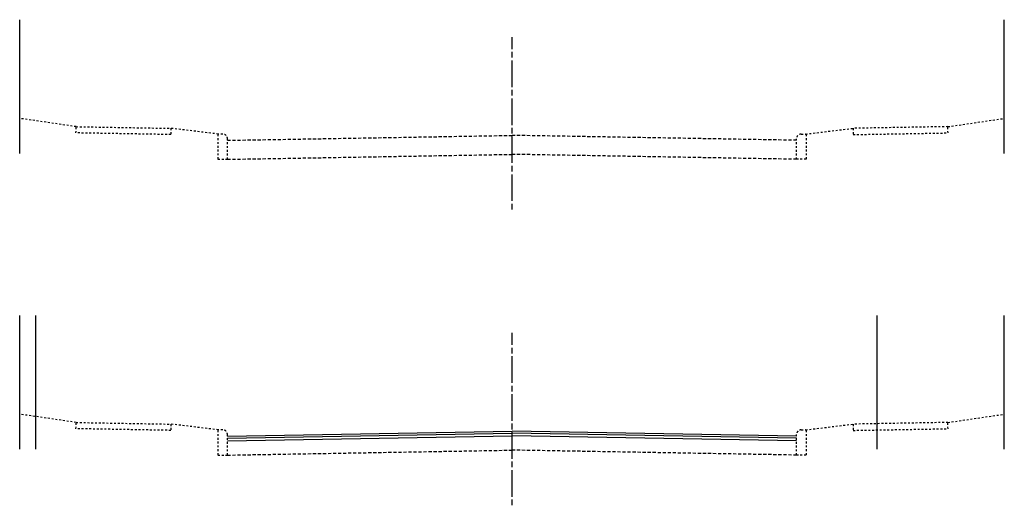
# Model space of a CAD drawing. Header units: feet. Extents: x 179.1 to 232.4, y 649.7 to 706.4.
# Tile 3 of 3: x 180.5 to 232.4, y 680.8 to 706.4. Entities that reach past the tile are written whole.
import ezdxf

# ---------------------------------------------------------------- set-up
doc = ezdxf.new("R2010")
doc.units = ezdxf.units.FT
doc.header["$MEASUREMENT"] = 0
for name, pattern in [('CL', [2, 0.3, -0.15, 1.4, -0.15]), ('cl5', [25, 1.25, -1.25, 20, -1.25, 1.25]), ('constlimit', [0]), ('OhDOT_USTN1', [0.055, 0.014, -0.041]), ('OhDOT_USTN2', [0.11, 0.069, -0.041]), ('OhDOT_USTN3', [0.22, 0.165, -0.055]), ('OhDOT_USTN5', [0.11, 0.055, -0.055])]:
    doc.linetypes.add(name, pattern=pattern)
for name, color, linetype in [('GE_X_CL', 7, 'CL'), ('PV_P_EOP', 7, 'Continuous'), ('PV_X_Curb', 120, 'OhDOT_USTN1'), ('PV_X_EOP', 7, 'OhDOT_USTN3'), ('PV_X_Walk', 120, 'OhDOT_USTN5'), ('RW_P_Const_Limits', 120, 'constlimit'), ('RW_X_CL_5', 6, 'cl5'), ('XS_X_Ground_Line', 3, 'OhDOT_USTN2')]:
    doc.layers.add(name, color=color, linetype=linetype)
doc.styles.add('30-LT', font='calibri.ttf')
doc.linetypes.add('ROWEXMD', pattern='A,0.8,-0.3,0.8,-0.45,["Ex R/W",30-LT,S=0.14,R=0,X=-0.35,Y=-0.07],-0.45,0.8,-0.3', length=3.9)

msp = doc.modelspace()

# ---------------------------------------------------------------- linework, layer by layer
at = {"layer": 'GE_X_CL'}
for points in [[(206.437, 696.425), (206.437, 705.505)], [(206.437, 680.845), (206.437, 689.926)]]:
    msp.add_lwpolyline(points, dxfattribs=at)
at = {"layer": 'PV_P_EOP'}
for points in [[(191.439, 684.489), (206.437, 684.751)], [(191.439, 684.389), (206.437, 684.651)], [(221.434, 684.489), (206.437, 684.751)], [(221.434, 684.389), (206.437, 684.651)], [(191.439, 684.239), (206.437, 684.501)], [(221.434, 684.239), (206.437, 684.501)]]:
    msp.add_lwpolyline(points, dxfattribs=at)
at = {"layer": 'PV_X_Curb'}
for points in [[(190.939, 700.379), (190.939, 699.069), (191.439, 699.069), (191.439, 700.069), (191.439, 700.149, 0.414214), (191.189, 700.399), (190.959, 700.399, 0.414214)], [(221.934, 700.379), (221.934, 699.069), (221.434, 699.069), (221.434, 700.069), (221.434, 700.149, -0.414214), (221.684, 700.399), (221.914, 700.399, -0.414214)], [(190.939, 684.799), (190.939, 683.489), (191.439, 683.489), (191.439, 684.489), (191.439, 684.569, 0.414214), (191.189, 684.819), (190.959, 684.819, 0.414214)], [(221.934, 684.799), (221.934, 683.489), (221.434, 683.489), (221.434, 684.489), (221.434, 684.569, -0.414214), (221.684, 684.819), (221.914, 684.819, -0.414214)]]:
    msp.add_lwpolyline(points, format="xyb", close=True, dxfattribs=at)
at = {"layer": 'PV_X_EOP'}
for points in [[(191.439, 700.069), (206.437, 700.33)], [(221.434, 700.069), (206.437, 700.33)], [(191.439, 699.069), (206.437, 699.33)], [(221.434, 699.069), (206.437, 699.33)], [(191.439, 683.489), (206.437, 683.751)], [(221.434, 683.489), (206.437, 683.751)]]:
    msp.add_lwpolyline(points, dxfattribs=at)
at = {"layer": 'PV_X_Walk'}
for points in [[(183.46, 700.788), (188.459, 700.7), (188.453, 700.37), (183.454, 700.458), (183.46, 700.788)], [(229.413, 700.788), (224.414, 700.7), (224.42, 700.37), (229.419, 700.458), (229.413, 700.788)], [(183.46, 685.208), (188.459, 685.121), (188.453, 684.791), (183.454, 684.878), (183.46, 685.208)], [(229.413, 685.208), (224.414, 685.121), (224.42, 684.791), (229.419, 684.878), (229.413, 685.208)]]:
    msp.add_lwpolyline(points, dxfattribs=at)
at = {"layer": 'RW_P_Const_Limits'}
for points in [[(181.344, 683.804), (181.344, 690.842)], [(225.691, 683.804), (225.691, 690.842)]]:
    msp.add_lwpolyline(points, dxfattribs=at)
at = {"layer": 'RW_X_CL_5', "linetype": 'ROWEXMD', "ltscale": 0.9}
for points in [[(180.488, 699.383), (180.488, 706.421)], [(232.386, 699.383), (232.386, 706.421)], [(180.488, 683.804), (180.488, 690.842)], [(232.386, 683.804), (232.386, 690.842)]]:
    msp.add_lwpolyline(points, dxfattribs=at)
at = {"layer": 'XS_X_Ground_Line'}
for points in [[(183.46, 700.788), (180.488, 701.224)], [(229.413, 700.788), (232.386, 701.224)], [(190.959, 700.399), (188.459, 700.7)], [(221.914, 700.399), (224.414, 700.7)], [(183.46, 685.208), (180.488, 685.645)], [(229.413, 685.208), (232.386, 685.645)], [(190.959, 684.819), (188.459, 685.121)], [(221.914, 684.819), (224.414, 685.121)]]:
    msp.add_lwpolyline(points, dxfattribs=at)

doc.saveas('drawing.dxf')
